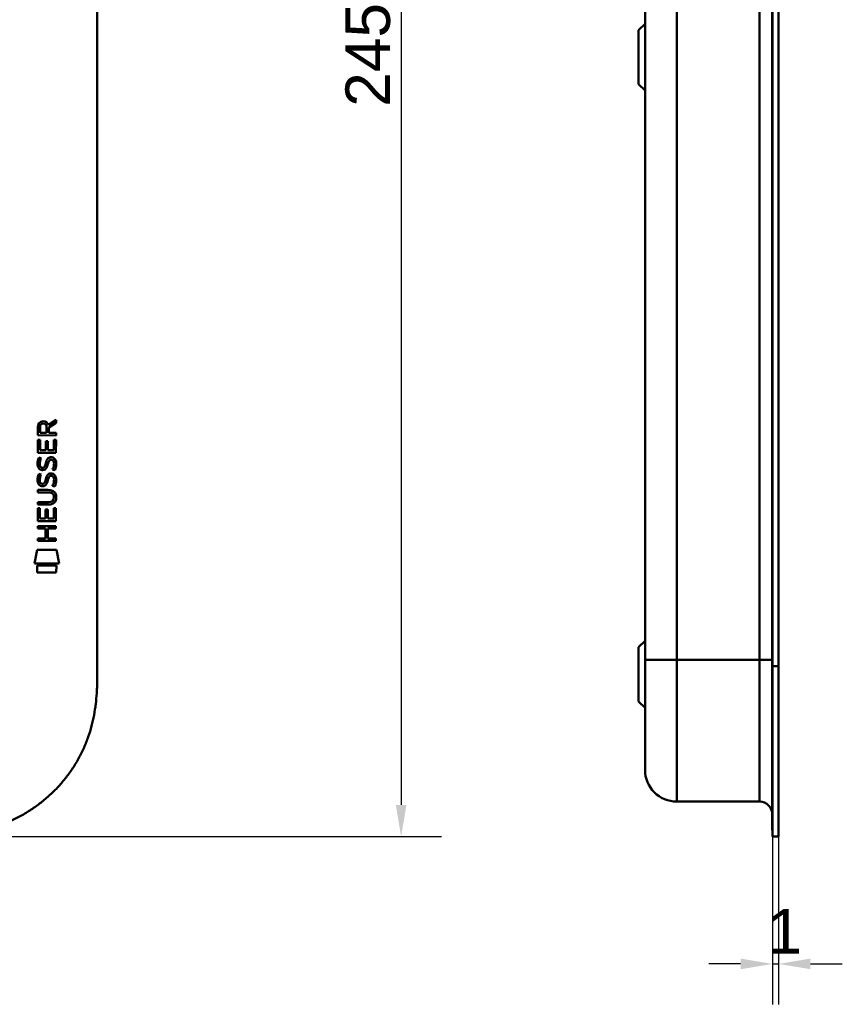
# Model space of a CAD drawing. Header units: millimetres. Extents: x 20 to 833, y 20 to 574.
# Tile 13 of 20: x 288 to 418, y 254 to 408. Entities that reach past the tile are written whole.
import ezdxf

# ---------------------------------------------------------------- set-up
doc = ezdxf.new("R2010")
doc.units = ezdxf.units.MM
doc.header["$LTSCALE"] = 2
for name, color, linetype, lineweight in [('Bemaßungen(DIN)', 7, 'Continuous', 25), ('Sichtbare Kanten(DIN)', 7, 'Continuous', 50), ('Sichtbare tangentiale Kanten(DIN)', 7, 'Continuous', 50)]:
    doc.layers.add(name, color=color, linetype=linetype, lineweight=lineweight)
doc.styles.add('STANDARD-DIN~0', font='arial.ttf')
doc.dimstyles.new('CAD-LAN', dxfattribs={"dimscale": 2, "dimtxt": 3.5, "dimasz": 2.5, "dimexe": 3.175, "dimexo": 0, "dimgap": 0.8, "dimtad": 1, "dimrnd": 1e-08, "dimtxsty": 'STANDARD-DIN~0', "dimcen": 0.09, "dimdle": 10, "dimclrd": 250, "dimclre": 250, "dimclrt": 250, "dimadec": 0, "dimazin": 2, "dimtfac": 1, "dimtmove": 0, "dimatfit": 3, "dimfxl": 1, "dimtolj": 1, "dimtzin": 0, "dimlwd": 25, "dimlwe": 25, "dimarcsym": 0})

# ---------------------------------------------------------------- blocks, each defined once
blk = doc.blocks.new('*D20')
at = {"layer": 'Bemaßungen(DIN)', "color": 250, "linetype": 'Continuous', "lineweight": 25, "true_color": 0x3f3f3f, "transparency": 16777216}
for p, q in [((406.57, 279.92), (406.57, 253.57)), ((407.54, 279.92), (407.54, 253.57)), ((401.57, 259.92), (396.57, 259.92)), ((406.57, 259.92), (407.54, 259.92)), ((412.54, 259.92), (417.54, 259.92))]:
    blk.add_line(p, q, dxfattribs=at)
at = {"layer": 'Bemaßungen(DIN)', "color": 250, "linetype": 'Continuous', "true_color": 0x3f3f3f, "transparency": 16777216}
for points in [[(401.57, 260.76), (401.57, 259.09), (406.57, 259.92)], [(412.54, 260.76), (412.54, 259.09), (407.54, 259.92)]]:
    blk.add_solid(points, dxfattribs=at)
at = {"layer": 'Defpoints', "color": 0, "linetype": 'Continuous', "transparency": 16777216}
for p in [(406.57, 279.92), (407.54, 279.92), (407.54, 259.92)]:
    blk.add_point(p, dxfattribs=at)
at = {"layer": 'Bemaßungen(DIN)', "color": 250, "linetype": 'Continuous', "lineweight": 25, "true_color": 0x3f3f3f, "transparency": 16777216, "insert": (405.77, 268.55), "char_height": 7, "attachment_point": 1, "style": 'STANDARD-DIN~0'}
blk.add_mtext('\\A1;1', dxfattribs=at)
blk = doc.blocks.new('*D22')
at = {"layer": 'Bemaßungen(DIN)', "color": 250, "linetype": 'Continuous', "lineweight": 25, "true_color": 0x3f3f3f, "transparency": 16777216}
for p, q in [((273.45, 524.92), (354.57, 524.92)), ((348.22, 519.92), (348.22, 284.92)), ((273.45, 279.92), (354.57, 279.92))]:
    blk.add_line(p, q, dxfattribs=at)
at = {"layer": 'Bemaßungen(DIN)', "color": 250, "linetype": 'Continuous', "true_color": 0x3f3f3f, "transparency": 16777216}
for points in [[(347.39, 519.92), (349.06, 519.92), (348.22, 524.92)], [(347.39, 284.92), (349.06, 284.92), (348.22, 279.92)]]:
    blk.add_solid(points, dxfattribs=at)
at = {"layer": 'Defpoints', "color": 0, "linetype": 'Continuous', "transparency": 16777216}
for p in [(273.45, 524.92), (273.45, 279.92), (348.22, 279.92)]:
    blk.add_point(p, dxfattribs=at)
at = {"layer": 'Bemaßungen(DIN)', "color": 250, "linetype": 'Continuous', "lineweight": 25, "true_color": 0x3f3f3f, "transparency": 16777216, "insert": (339.47, 394.61), "char_height": 7, "attachment_point": 1, "rotation": 90, "style": 'STANDARD-DIN~0'}
blk.add_mtext('\\A1;245', dxfattribs=at)

msp = doc.modelspace()

# ---------------------------------------------------------------- linework, layer by layer
at = {"layer": 'Sichtbare Kanten(DIN)'}
for p, q in [((300.4868, 498.14), (300.4868, 306.7086)), ((386.5422, 497.14), (386.5422, 307.7086)), ((406.5422, 306.7086), (406.5422, 498.14)), ((406.5722, 306.7087), (406.5722, 498.1399)), ((407.5422, 498.1399), (407.5422, 306.7087)), ((385.5422, 406.6743), (386.5422, 407.6743)), ((385.5422, 398.1743), (385.5422, 406.6743)), ((385.5422, 398.1743), (386.5422, 397.1743)), ((292.7998, 344.6176), (293.9952, 345.4077)), ((293.9952, 345.4077), (293.9948, 344.9736)), ((291.1348, 342.9881), (291.137, 344.3015)), ((291.4854, 344.2576), (291.4846, 343.3693)), ((292.5023, 343.3685), (292.503, 344.2568)), ((292.8526, 344.2187), (292.8519, 343.3683)), ((293.9948, 344.9736), (292.8526, 344.2187)), ((291.1326, 340.2578), (291.1342, 342.2621)), ((291.1342, 342.2621), (291.4825, 342.2618)), ((293.9932, 342.9858), (291.1348, 342.9881)), ((291.4825, 342.2618), (291.4812, 340.6346)), ((291.4846, 343.3693), (292.5023, 343.3685)), ((292.3759, 340.6339), (292.377, 342.0808)), ((292.377, 342.0808), (292.7255, 342.0805)), ((292.7255, 342.0805), (292.7243, 340.6336)), ((292.8519, 343.3683), (293.9935, 343.3673)), ((293.6429, 340.6329), (293.6443, 342.2799)), ((293.6443, 342.2799), (293.9927, 342.2796)), ((293.9927, 342.2796), (293.9911, 340.2555)), ((293.9935, 343.3673), (293.9932, 342.9858)), ((291.4812, 340.6346), (292.3759, 340.6339)), ((292.7243, 340.6336), (293.6429, 340.6329)), ((293.9911, 340.2555), (291.1326, 340.2578)), ((291.3043, 339.484), (291.643, 339.3837)), ((293.2329, 339.1809), (293.2211, 339.1809)), ((291.5007, 338.1524), (291.5079, 338.1351)), ((292.1846, 338.0546), (292.1954, 338.0715)), ((291.3023, 336.9375), (291.641, 336.8371)), ((293.2308, 336.6344), (293.2191, 336.6344)), ((291.1275, 334.0303), (291.1278, 334.4073)), ((291.1278, 334.4073), (292.7736, 334.406)), ((291.4987, 335.6059), (291.5059, 335.5885)), ((292.1825, 335.5081), (292.1933, 335.525)), ((292.7972, 334.029), (291.1275, 334.0303)), ((293.6773, 333.2439), (293.6772, 333.2536)), ((291.124, 329.5201), (291.1256, 331.5244)), ((291.1256, 331.5244), (291.474, 331.5241)), ((291.126, 332.0955), (291.1263, 332.4726)), ((292.7718, 332.0941), (291.126, 332.0955)), ((291.1263, 332.4726), (292.796, 332.4712)), ((291.474, 331.5241), (291.4727, 329.897)), ((292.3674, 329.8963), (292.3685, 331.3432)), ((292.3685, 331.3432), (292.717, 331.3429)), ((292.717, 331.3429), (292.7158, 329.896)), ((293.6344, 329.8952), (293.6357, 331.5424)), ((293.6357, 331.5424), (293.9841, 331.5421)), ((293.9841, 331.5421), (293.9825, 329.5179)), ((291.4727, 329.897), (292.3674, 329.8963)), ((292.7158, 329.896), (293.6344, 329.8952)), ((291.1218, 328.3496), (291.1221, 328.7267)), ((292.3648, 328.3486), (291.1218, 328.3496)), ((291.1221, 328.7267), (293.9807, 328.7245)), ((293.9825, 329.5179), (291.124, 329.5201)), ((292.3635, 326.791), (292.3648, 328.3486)), ((292.7211, 328.3484), (292.7199, 326.7908)), ((293.9804, 328.3474), (292.7211, 328.3484)), ((293.9807, 328.7245), (293.9804, 328.3474)), ((291.1202, 326.415), (291.1205, 326.792)), ((291.1205, 326.792), (292.3635, 326.791)), ((292.7199, 326.7908), (293.9791, 326.7897)), ((293.9791, 326.7897), (293.9788, 326.4127)), ((290.5891, 322.8379), (291.0481, 324.9707)), ((291.0481, 324.9707), (294.0543, 324.9683)), ((293.9788, 326.4127), (291.1202, 326.415)), ((294.0543, 324.9683), (294.5042, 322.8347)), ((294.5042, 322.8347), (290.5891, 322.8379)), ((291.0476, 321.41), (291.0485, 322.552)), ((291.0485, 322.552), (294.0455, 322.5496)), ((294.0455, 322.5496), (294.0446, 321.4077)), ((294.0446, 321.4077), (291.0476, 321.41)), ((385.5422, 309.6743), (386.5422, 310.6743)), ((385.5422, 301.1743), (385.5422, 309.6743)), ((406.5422, 280.9242), (406.5422, 306.7086)), ((406.5722, 279.9242), (406.5722, 306.7087)), ((407.5422, 306.7087), (407.5422, 279.9242)), ((385.5422, 301.1743), (386.5422, 300.1743)), ((404.5422, 285.4243), (391.5422, 285.4243)), ((406.5422, 280.9242), (406.5722, 280.9242)), ((407.5422, 279.9242), (406.5722, 279.9242))]:
    msp.add_line(p, q, dxfattribs=at)
for centre, major_axis, ratio, start_param, end_param in [((291.2711, 343.404), (-1.2419, -1.6396), 0.59949376, 2.73657233, 3.56737986), ((292.664, 343.4848), (0.9765, -1.2741), 0.51804149, 2.7627686, 3.73551306), ((292.5732, 337.4941), (-0.8393, -1.6425), 0.45910241, 2.83459506, 3.35598286), ((292.7667, 341.263), (-1.1034, -3.2961), 0.23129477, 5.95405459, 6.01501397), ((292.246, 338.9463), (-0.5741, -1.0041), 0.54384094, 5.89502306, 6.35531677), ((292.1261, 338.0791), (-0.0982, -0.1394), 0.36417157, 1.34290001, 1.65097815), ((292.5724, 334.9497), (0.838, 1.6403), 0.45945215, 5.97601121, 6.497704), ((292.8505, 338.9633), (1.192, 3.5398), 0.22151613, 2.82630526, 2.88544623), ((292.2517, 336.4085), (0.5826, 1.0124), 0.54160498, 2.75690927, 3.21474058), ((292.1241, 335.5326), (0.0982, 0.1394), 0.36417158, 4.48449266, 4.7925708), ((288.9525, 329.7322), (4.8136, 4.3126), 0.37426609, 5.95992819, 6.67839211), ((288.9564, 336.7763), (4.8083, -4.3226), 0.37420137, 5.88811297, 6.60645232), ((270.2441, 353.0807), (23.2662, -20.361), 0.13713392, 6.12750203, 6.40243503)]:
    msp.add_ellipse(centre, major_axis=major_axis, ratio=ratio, start_param=start_param, end_param=end_param, dxfattribs=at)
for points in [[(291.137, 344.3015), (291.1511, 344.7431), (291.3832, 345.2052), (291.9961, 345.2047)], [(292.503, 344.2568), (292.5032, 344.5298), (292.4162, 344.8553), (292.0008, 344.8556)], [(291.1032, 338.8078), (291.121, 338.947), (291.1624, 339.1539), (291.2333, 339.3271)], [(291.2333, 339.3271), (291.2528, 339.3765), (291.3043, 339.4839), (291.3043, 339.484)], [(291.488, 338.9192), (291.424, 338.6667), (291.4177, 338.4424), (291.4761, 338.2264)], [(291.643, 339.3837), (291.643, 339.3836), (291.523, 339.057), (291.488, 338.9192)], [(292.376, 338.5898), (292.4601, 338.9577), (292.5623, 339.1689), (292.7034, 339.3364)], [(292.7034, 339.3364), (292.7963, 339.4468), (292.9266, 339.519), (293.1063, 339.543)], [(292.95, 339.063), (292.8793, 338.9744), (292.8187, 338.8362), (292.7641, 338.638)], [(293.2211, 339.1809), (293.0994, 339.181), (293.0242, 339.1483), (292.95, 339.063)], [(293.1063, 339.543), (293.3936, 339.5814), (293.6764, 339.4811), (293.8701, 339.1647)], [(293.6387, 338.1369), (293.7077, 338.47), (293.7073, 338.746), (293.6011, 338.9433)], [(293.8701, 339.1647), (293.9801, 338.984), (294.0339, 338.7651), (294.0336, 338.4953)], [(291.1808, 338.0055), (291.0902, 338.2463), (291.0613, 338.4796), (291.1032, 338.8078)], [(291.7401, 337.5449), (291.5167, 337.5778), (291.287, 337.7232), (291.1808, 338.0055)], [(291.7127, 337.9223), (291.8597, 337.8625), (292.0481, 337.8982), (292.1534, 338.0128)], [(291.8947, 337.5321), (291.7941, 337.5335), (291.7731, 337.54), (291.7401, 337.5449)], [(292.5226, 337.8966), (292.4073, 337.6868), (292.2122, 337.5281), (291.8947, 337.5321)], [(292.1954, 338.0715), (292.2641, 338.1811), (292.321, 338.3446), (292.376, 338.5898)], [(292.7153, 338.4394), (292.6609, 338.1995), (292.5985, 338.0345), (292.5226, 337.8966)], [(292.7641, 338.638), (292.7563, 338.608), (292.7161, 338.4418), (292.7153, 338.4394)], [(293.4249, 337.5982), (293.425, 337.5983), (293.5797, 337.8522), (293.6387, 338.1369)], [(293.7936, 337.5115), (293.7732, 337.5161), (293.425, 337.5982), (293.4249, 337.5982)], [(294.0183, 338.2298), (293.9884, 337.8987), (293.8304, 337.5691), (293.7936, 337.5115)], [(294.0336, 338.4953), (294.0336, 338.4105), (294.0269, 338.3247), (294.0183, 338.2298)], [(291.1787, 335.459), (291.0882, 335.6997), (291.0593, 335.933), (291.1012, 336.2612)], [(291.1012, 336.2612), (291.119, 336.4004), (291.1604, 336.6074), (291.2313, 336.7805)], [(291.2313, 336.7805), (291.2508, 336.83), (291.3023, 336.9374), (291.3023, 336.9375)], [(291.486, 336.3726), (291.4219, 336.1201), (291.4157, 335.8958), (291.4741, 335.6798)], [(291.641, 336.8371), (291.6409, 336.837), (291.521, 336.5105), (291.486, 336.3726)], [(292.1933, 335.525), (292.2621, 335.6345), (292.319, 335.798), (292.374, 336.0433)], [(292.374, 336.0433), (292.458, 336.4111), (292.5603, 336.6224), (292.7013, 336.7899)], [(292.7133, 335.8928), (292.6588, 335.6529), (292.5964, 335.488), (292.5206, 335.3501)], [(292.7013, 336.7899), (292.7943, 336.9002), (292.9246, 336.9724), (293.1043, 336.9965)], [(292.762, 336.0915), (292.7543, 336.0614), (292.7141, 335.8952), (292.7133, 335.8928)], [(292.948, 336.5165), (292.8773, 336.4278), (292.8167, 336.2897), (292.762, 336.0915)], [(293.2191, 336.6344), (293.0974, 336.6345), (293.0222, 336.6017), (292.948, 336.5165)], [(293.1043, 336.9965), (293.3916, 337.0348), (293.6744, 336.9346), (293.868, 336.6181)], [(293.6367, 335.5903), (293.7056, 335.9235), (293.7053, 336.1995), (293.5991, 336.3968)], [(293.868, 336.6181), (293.9781, 336.4375), (294.0318, 336.2185), (294.0316, 335.9488)], [(294.0316, 335.9488), (294.0315, 335.8639), (294.0248, 335.7782), (294.0163, 335.6833)], [(291.738, 334.9983), (291.5146, 335.0313), (291.285, 335.1766), (291.1787, 335.459)], [(291.7107, 335.3758), (291.8576, 335.3159), (292.046, 335.3517), (292.1513, 335.4663)], [(291.8927, 334.9856), (291.7921, 334.9869), (291.7711, 334.9935), (291.738, 334.9983)], [(292.5206, 335.3501), (292.4052, 335.1403), (292.2102, 334.9815), (291.8927, 334.9856)], [(293.4229, 335.0517), (293.423, 335.0517), (293.5777, 335.3057), (293.6367, 335.5903)], [(293.7916, 334.9649), (293.7712, 334.9696), (293.423, 335.0516), (293.4229, 335.0517)], [(294.0163, 335.6833), (293.9864, 335.3522), (293.8284, 335.0225), (293.7916, 334.9649)], [(391.5422, 285.4243), (388.7807, 285.4243), (386.5422, 287.6629), (386.5422, 290.4243)], [(406.5422, 283.4243), (406.5422, 284.5289), (405.6467, 285.4243), (404.5422, 285.4243)]]:
    msp.add_open_spline(points, degree=3, dxfattribs=at)
for points, knots in [([(293.6772, 333.2536), (293.6772, 333.3003), (293.6748, 333.3472), (293.6586, 333.4825), (293.6362, 333.5702), (293.5617, 333.7207), (293.5154, 333.7822), (293.3954, 333.8879), (293.3245, 333.928), (293.1075, 334.0114), (292.9479, 334.0289), (292.7972, 334.029)], [0, 0, 0, 0, 0.014004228, 0.014004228, 0.040894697, 0.040894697, 0.064390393, 0.064390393, 0.08887549, 0.08887549, 0.134135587, 0.134135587, 0.134135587, 0.134135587]), ([(273.4481, 279.9243), (274.0336, 279.9267), (275.2121, 279.94), (276.7014, 280.0036), (278.1993, 280.1185), (279.4024, 280.2568), (280.9065, 280.4987), (282.107, 280.7508), (283.5967, 281.1456), (284.7763, 281.5269), (286.227, 282.0875), (287.3648, 282.6036), (288.7498, 283.3321), (289.8243, 283.9807), (291.1167, 284.87), (292.1064, 285.6425), (293.2803, 286.6788), (294.1655, 287.5619), (295.1978, 288.7262), (295.9615, 289.703), (296.8332, 290.9728), (297.4624, 292.0243), (298.1608, 293.3745), (298.6482, 294.48), (299.1686, 295.8849), (299.5145, 297.0236), (299.863, 298.4573), (300.0771, 299.6094), (300.2727, 301.0487), (300.3762, 302.197), (300.4532, 303.6231), (300.4864, 305.0378), (300.4869, 306.1544), (300.4868, 306.7086)], [0.000006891, 0.000006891, 0.000006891, 0.000006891, 0.040704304, 0.081401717, 0.101750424, 0.142447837, 0.162796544, 0.203493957, 0.223842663, 0.264540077, 0.284888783, 0.325586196, 0.345934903, 0.386632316, 0.406981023, 0.447678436, 0.468027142, 0.508724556, 0.529073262, 0.569770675, 0.590119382, 0.630816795, 0.651165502, 0.691862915, 0.712211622, 0.752909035, 0.773257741, 0.813955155, 0.834303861, 0.875001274, 0.895349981, 0.936047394, 0.976744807, 0.976744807, 0.976744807, 0.976744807]), ([(386.5422, 307.7086), (386.5422, 307.4677), (386.5422, 307.2269), (386.5422, 306.986), (386.5422, 306.8383), (386.5422, 306.6907), (386.5422, 306.5431), (386.5422, 306.4693), (386.5422, 306.3954), (386.5422, 306.3216), (386.5422, 306.2478), (386.5422, 306.174), (386.5422, 306.1002), (386.5422, 306.0264), (386.5422, 305.9526), (386.5422, 305.8787), (386.5422, 305.5663), (386.5422, 305.2527), (386.5422, 304.9331), (386.5422, 304.6209), (386.5422, 304.3191), (386.5422, 304.0076), (386.5422, 304.0002), (386.5422, 303.9928), (386.5422, 303.9855), (386.5422, 303.3593), (386.5422, 302.7569), (386.5422, 302.1592), (386.5422, 302.1506), (386.5422, 302.142), (386.5422, 302.1334), (386.5422, 301.5389), (386.5422, 300.9469), (386.5422, 300.3676), (386.5422, 300.3633), (386.5422, 300.3591), (386.5422, 300.3548), (386.5422, 299.7747), (386.5422, 299.2012), (386.5422, 298.649), (386.5422, 298.0966), (386.5422, 297.5571), (386.5422, 297.0443), (386.5422, 296.5295), (386.5422, 296.0349), (386.5422, 295.5714), (386.5422, 295.1057), (386.5422, 294.6654), (386.5422, 294.2595), (386.5422, 293.8526), (386.5422, 293.4762), (386.5422, 293.1358), (386.5422, 292.7945), (386.5422, 292.4859), (386.5422, 292.2145), (386.5422, 291.9424), (386.5422, 291.704), (386.5422, 291.502), (386.5422, 291.5008), (386.5422, 291.4997), (386.5422, 291.4985), (386.5422, 291.2986), (386.5422, 291.1309), (386.5422, 290.9949), (386.5422, 290.9937), (386.5422, 290.9925), (386.5422, 290.9913), (386.5422, 290.8572), (386.5422, 290.7534), (386.5422, 290.6738), (386.5422, 290.6726), (386.5422, 290.6714), (386.5422, 290.6702), (386.5422, 290.5918), (386.5422, 290.5377), (386.5422, 290.5), (386.5422, 290.4996), (386.5422, 290.4992), (386.5422, 290.4987), (386.5422, 290.4802), (386.5422, 290.4668), (386.5422, 290.4563), (386.5422, 290.4456), (386.5422, 290.4384), (386.5422, 290.4336), (386.5422, 290.4254), (386.5422, 290.4243), (386.5422, 290.4243)], [0, 0, 0, 0, 0.07226266, 0.07226266, 0.07226266, 0.11656523, 0.11656523, 0.11656523, 0.13871652, 0.13871652, 0.13871652, 0.16086781, 0.16086781, 0.16086781, 0.18301126, 0.18301126, 0.18301126, 0.27669778, 0.27669778, 0.27669778, 0.3682092, 0.3682092, 0.3682092, 0.37037646, 0.37037646, 0.37037646, 0.55407306, 0.55407306, 0.55407306, 0.55671363, 0.55671363, 0.55671363, 0.73947785, 0.73947785, 0.73947785, 0.74082296, 0.74082296, 0.74082296, 0.92390342, 0.92390342, 0.92390342, 1.10705238, 1.10705238, 1.10705238, 1.29091494, 1.29091494, 1.29091494, 1.47567036, 1.47567036, 1.47567036, 1.66089483, 1.66089483, 1.66089483, 1.84661085, 1.84661085, 1.84661085, 2.03278499, 2.03278499, 2.03278499, 2.03386442, 2.03386442, 2.03386442, 2.21850073, 2.21850073, 2.21850073, 2.22012502, 2.22012502, 2.22012502, 2.40279916, 2.40279916, 2.40279916, 2.40552713, 2.40552713, 2.40552713, 2.58696442, 2.58696442, 2.58696442, 2.58907823, 2.58907823, 2.58907823, 2.67931386, 2.67931386, 2.67931386, 2.7720228, 2.7720228, 2.7720228, 2.93108274, 2.93108274, 2.93108274, 2.93108274])]:
    msp.add_open_spline(points, degree=3, knots=knots, dxfattribs=at)
at = {"layer": 'Sichtbare tangentiale Kanten(DIN)'}
for p, q in [((391.5422, 497.1399), (391.5422, 307.7087)), ((404.5422, 307.7087), (404.5422, 497.1399)), ((391.5422, 307.7087), (404.5422, 307.7087)), ((391.5422, 307.7086), (391.5422, 285.4243)), ((404.5422, 285.4243), (404.5422, 307.7087)), ((406.5722, 306.7086), (406.5422, 306.7086)), ((407.5422, 306.7087), (406.5722, 306.7087))]:
    msp.add_line(p, q, dxfattribs=at)
for points in [[(391.5422, 307.7086), (388.7807, 307.7086), (386.5422, 307.7086), (386.5422, 307.7086)], [(406.5422, 307.7087), (406.542, 307.7087), (405.6466, 307.7087), (404.5422, 307.7087)]]:
    msp.add_open_spline(points, degree=3, dxfattribs=at)

# ---------------------------------------------------------------- dimensions: what is measured, and where the dimension line sits
at = {"layer": 'Bemaßungen(DIN)', "color": 250, "linetype": 'Continuous', "lineweight": 25, "true_color": 0x3f3f3f}
for base, p1, p2, angle, override, picture, middle in [((348.2222, 279.9243), (273.4481, 524.9243), (273.4481, 279.9243), 90, {"dimgap": 0.8, "dimdec": 2, "dimtol": 0, "dimlim": 0, "dimtp": 0, "dimtm": 0, "dimtdec": 2, "dimtofl": 0, "dimatfit": 1}, '*D22', (348.2222, 402.4243)), ((407.5422, 259.9242), (406.5722, 279.9242), (407.5422, 279.9243), 180, {"dimgap": 0.8, "dimdec": 0, "dimtol": 0, "dimlim": 0, "dimtp": 0, "dimtm": 0, "dimtdec": 2, "dimtofl": 1, "dimatfit": 1}, '*D20', (407.0572, 259.9242))]:
    dim = msp.add_linear_dim(base=base, p1=p1, p2=p2, angle=angle, dimstyle='CAD-LAN', override=override, dxfattribs=at)
    dim.commit()
    dim.dimension.update_dxf_attribs({"geometry": picture, "text_midpoint": middle, "dimtype": 160})

doc.saveas('drawing.dxf')
